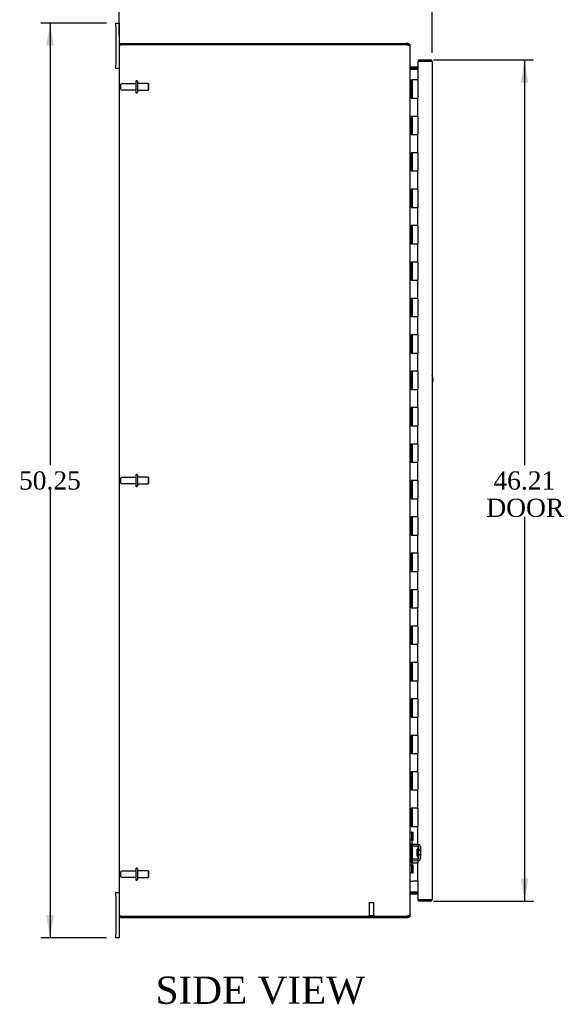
# Model space of a CAD drawing. Header units: inches. Extents: x 9 to 238, y 4 to 159.
# Tile 1 of 10: x 9 to 39, y 46 to 100. Entities that reach past the tile are written whole.
import ezdxf
from ezdxf.enums import TextEntityAlignment as Align

# ---------------------------------------------------------------- set-up
doc = ezdxf.new("R2010")
doc.units = ezdxf.units.IN
doc.header["$MEASUREMENT"] = 0
for name, color, linetype in [('COM40153-1', 7, 'CONTINUOUS'), ('COM42780', 7, 'CONTINUOUS'), ('COM48466', 7, 'CONTINUOUS'), ('COM70236-4', 7, 'CONTINUOUS'), ('COM71782-4', 7, 'CONTINUOUS'), ('DEFAULT', 7, 'CONTINUOUS'), ('FET07710', 7, 'CONTINUOUS'), ('HNG10620-44B', 7, 'CONTINUOUS'), ('HNG10620-44C', 7, 'CONTINUOUS'), ('STD21878', 7, 'CONTINUOUS'), ('STD26094', 7, 'CONTINUOUS')]:
    doc.layers.add(name, color=color, linetype=linetype)
doc.styles.add('SEACAD_TIMES_NEW_ROMAN', font='times.ttf')

# ---------------------------------------------------------------- blocks, each defined once
blk = doc.blocks.new('GDIMGGROUP2')
at = {"layer": 'DEFAULT', "linetype": 'Continuous'}
for points in [[(15.905, 103.327), (14.655, 103.119), (15.905, 102.911)], [(30.615, 103.327), (30.615, 102.911), (31.865, 103.119)]]:
    blk.add_hatch(color=136, dxfattribs=at).paths.add_polyline_path(points)
at = {"layer": 'DEFAULT', "color": 136, "linetype": 'Continuous'}
for p, q in [((14.655, 98.925), (14.655, 103.619)), ((31.865, 97.992), (31.865, 103.619)), ((14.655, 103.119), (21.204, 103.119)), ((25.316, 103.119), (31.865, 103.119))]:
    blk.add_line(p, q, dxfattribs=at)
at = {"layer": 'DEFAULT', "color": 136, "linetype": 'Continuous', "style": 'SEACAD_TIMES_NEW_ROMAN'}
blk.add_text('17.21', height=1, dxfattribs=at).set_placement((21.554, 103.619), align=Align.TOP_LEFT)
blk = doc.blocks.new('GDIMGGROUP3')
at = {"layer": 'DEFAULT', "linetype": 'Continuous'}
for points in [[(10.65, 98.372), (11.067, 98.372), (10.858, 99.622)], [(10.65, 50.622), (10.858, 49.372), (11.067, 50.622)]]:
    blk.add_hatch(color=136, dxfattribs=at).paths.add_polyline_path(points)
at = {"layer": 'DEFAULT', "color": 136, "linetype": 'Continuous'}
for p, q in [((13.968, 99.622), (10.358, 99.622)), ((10.858, 99.622), (10.858, 75.347)), ((10.858, 73.997), (10.858, 49.372)), ((13.968, 49.372), (10.358, 49.372))]:
    blk.add_line(p, q, dxfattribs=at)
at = {"layer": 'DEFAULT', "color": 136, "linetype": 'Continuous', "style": 'SEACAD_TIMES_NEW_ROMAN'}
blk.add_text('50.25', height=1, dxfattribs=at).set_placement((9.152, 74.997), align=Align.TOP_LEFT)
blk = doc.blocks.new('GDIMGGROUP12')
at = {"layer": 'DEFAULT', "linetype": 'Continuous'}
for points in [[(37.14, 96.35), (36.932, 97.6), (36.723, 96.35)], [(37.14, 52.645), (36.723, 52.645), (36.932, 51.395)]]:
    blk.add_hatch(color=136, dxfattribs=at).paths.add_polyline_path(points)
at = {"layer": 'DEFAULT', "color": 136, "linetype": 'Continuous'}
for p, q in [((31.928, 97.6), (37.432, 97.6)), ((36.932, 97.6), (36.932, 75.347)), ((36.932, 72.497), (36.932, 51.395)), ((31.928, 51.395), (37.432, 51.395))]:
    blk.add_line(p, q, dxfattribs=at)
at = {"layer": 'DEFAULT', "color": 136, "linetype": 'Continuous', "style": 'SEACAD_TIMES_NEW_ROMAN'}
for s, p in [('46.21', (35.225, 74.997)), ('DOOR', (34.834, 73.497))]:
    blk.add_text(s, height=1, dxfattribs=at).set_placement(p, align=Align.TOP_LEFT)

msp = doc.modelspace()

# ---------------------------------------------------------------- linework, layer by layer
at = {"layer": 'COM40153-1', "color": 7}
msp.add_arc((31.155, 80.037), 0.75, 341.2031, 18.7969, dxfattribs=at)
at = {"layer": 'COM42780', "color": 7}
for p, q in [((30.655, 55.174), (30.697, 55.174)), ((30.747, 55.174), (30.697, 55.174)), ((30.747, 55.174), (30.815, 55.174)), ((30.747, 54.737), (30.747, 55.174)), ((30.75, 55.174), (30.75, 54.737)), ((30.815, 54.737), (30.815, 55.174)), ((30.697, 54.737), (30.655, 54.737)), ((30.747, 54.737), (30.697, 54.737)), ((30.747, 54.737), (30.815, 54.737)), ((30.75, 54.552), (30.75, 54.737)), ((31.085, 54.404), (30.796, 54.409)), ((31.087, 54.499), (30.797, 54.504)), ((31.037, 53.864), (31.037, 54.254)), ((31.132, 54.254), (31.037, 54.254)), ((31.227, 54.184), (31.037, 54.184)), ((31.227, 54.166), (31.037, 54.166)), ((31.141, 54.487), (31.087, 54.499)), ((31.132, 53.762), (31.132, 54.356)), ((31.227, 53.762), (31.227, 54.356)), ((30.75, 53.381), (30.75, 53.566)), ((30.796, 53.709), (31.085, 53.714)), ((30.797, 53.614), (31.087, 53.619)), ((31.037, 53.953), (31.227, 53.953)), ((31.227, 53.934), (31.037, 53.934)), ((31.037, 53.864), (31.132, 53.864)), ((31.087, 53.619), (31.141, 53.631)), ((30.655, 53.381), (30.697, 53.381)), ((30.697, 53.381), (30.747, 53.381)), ((30.747, 53.381), (30.815, 53.381)), ((30.747, 52.944), (30.747, 53.381)), ((30.749, 53.249), (30.75, 53.249)), ((30.749, 53.14), (30.749, 53.249)), ((30.749, 53.219), (30.75, 53.219)), ((30.749, 53.14), (30.75, 53.14)), ((30.749, 53.109), (30.749, 53.14)), ((30.749, 53.134), (30.75, 53.134)), ((30.749, 53.109), (30.75, 53.109)), ((30.749, 53.076), (30.749, 53.109)), ((30.749, 53.076), (30.75, 53.076)), ((30.75, 53.381), (30.75, 52.944)), ((30.815, 52.944), (30.815, 53.381)), ((30.697, 52.944), (30.655, 52.944)), ((30.747, 52.944), (30.697, 52.944)), ((30.747, 52.944), (30.815, 52.944))]:
    msp.add_line(p, q, dxfattribs=at)
for centre, radius, start, end in [((30.798, 54.552), 0.143, 180, 206.9082), ((30.798, 54.552), 0.143, 206.9082, 269), ((30.798, 54.552), 0.048, 180, 269), ((31.084, 54.356), 0.048, 0, 89), ((31.084, 54.356), 0.143, 0, 66.6665), ((30.798, 53.566), 0.143, 153.0918, 180), ((30.798, 53.566), 0.143, 91, 153.0918), ((30.798, 53.566), 0.048, 91, 180), ((31.084, 53.762), 0.048, 271, 0), ((31.084, 53.762), 0.143, 293.3335, 0)]:
    msp.add_arc(centre, radius, start, end, dxfattribs=at)
at = {"layer": 'COM48466', "color": 7}
for p, q in [((14.655, 98.425), (14.763, 98.425)), ((14.655, 98.425), (14.655, 50.569)), ((30.429, 98.425), (14.763, 98.425)), ((30.655, 50.674), (30.655, 98.32)), ((30.691, 97.097), (30.681, 97.097)), ((30.691, 97.097), (31.07, 97.097)), ((30.681, 51.897), (30.691, 51.897)), ((30.691, 51.897), (31.07, 51.897)), ((14.763, 50.569), (14.655, 50.569)), ((14.763, 50.569), (30.429, 50.569))]:
    msp.add_line(p, q, dxfattribs=at)
for centre, radius, start, end in [((30.429, 98.175), 0.25, 61.8454, 90), ((30.607, 98.316), 0.0479, 4.8578, 50.2027), ((30.798, 97.18), 0.144, 183.4883, 215.1665), ((30.798, 51.814), 0.144, 144.8335, 176.5117), ((30.429, 50.819), 0.25, 270, 298.1546), ((30.501, 50.813), 0.219, 281.9896, 308.4732), ((30.607, 50.678), 0.0479, 309.7973, 355.1422)]:
    msp.add_arc(centre, radius, start, end, dxfattribs=at)
msp.add_open_spline([(30.638, 98.353), (30.637, 98.354), (30.635, 98.356), (30.631, 98.359), (30.627, 98.362), (30.622, 98.365), (30.618, 98.368), (30.613, 98.371), (30.607, 98.374), (30.6, 98.377), (30.589, 98.382), (30.577, 98.386), (30.567, 98.39), (30.557, 98.393), (30.55, 98.395), (30.547, 98.396)], degree=3, knots=[0, 0, 0, 0, 0.058508, 0.117588, 0.177234, 0.23744, 0.298196, 0.359495, 0.421327, 0.483683, 0.609872, 0.738031, 0.824554, 0.911887, 1, 1, 1, 1], dxfattribs=at)
at = {"layer": 'COM70236-4', "color": 7}
for p, q in [((14.727, 98.425), (14.727, 98.497)), ((14.727, 98.497), (30.429, 98.497)), ((30.547, 98.497), (30.429, 98.497)), ((30.547, 98.425), (30.547, 98.497)), ((30.547, 98.425), (30.429, 98.425)), ((30.583, 98.389), (30.577, 98.409)), ((30.583, 98.389), (30.655, 98.389)), ((30.655, 98.32), (30.655, 98.389)), ((30.681, 97.196), (30.663, 97.133)), ((31.07, 97.194), (30.691, 97.194)), ((31.07, 97.122), (30.691, 97.122)), ((30.681, 51.799), (30.663, 51.861)), ((30.691, 51.872), (31.07, 51.872)), ((30.691, 51.8), (31.07, 51.8)), ((14.727, 50.569), (14.727, 50.497)), ((14.727, 50.497), (30.429, 50.497)), ((30.429, 50.569), (30.547, 50.569)), ((30.429, 50.497), (30.547, 50.497)), ((30.547, 50.569), (30.547, 50.497)), ((30.577, 50.586), (30.583, 50.605)), ((30.583, 50.605), (30.655, 50.605)), ((30.655, 50.605), (30.655, 50.674))]:
    msp.add_line(p, q, dxfattribs=at)
for centre, radius, start, end in [((30.547, 98.389), 0.108, 32.6431, 90), ((30.547, 98.389), 0.108, 0, 32.6431), ((30.547, 98.389), 0.036, 32.6431, 90), ((30.691, 97.23), 0.036, 180, 253.7795), ((30.691, 97.23), 0.108, 253.7795, 270), ((30.691, 97.23), 0.036, 253.7795, 270), ((30.691, 51.764), 0.036, 106.2205, 180), ((30.691, 51.764), 0.108, 90, 106.2205), ((30.691, 51.764), 0.036, 90, 106.2205), ((30.547, 50.605), 0.036, 270, 327.3569), ((30.547, 50.605), 0.108, 270, 327.3569), ((30.547, 50.605), 0.108, 327.3569, 0)]:
    msp.add_arc(centre, radius, start, end, dxfattribs=at)
at = {"layer": 'COM71782-4', "color": 7}
for p, q in [((31.757, 97.528), (31.07, 97.528)), ((31.07, 97.528), (31.07, 96.497)), ((31.098, 97.6), (31.098, 97.528)), ((31.098, 97.6), (31.757, 97.6)), ((31.098, 97.528), (31.757, 97.528)), ((31.859, 97.528), (31.757, 97.528)), ((31.757, 97.528), (31.859, 97.528)), ((31.865, 97.492), (31.865, 51.503)), ((31.07, 52.497), (31.07, 51.467)), ((31.07, 51.467), (31.757, 51.467)), ((31.098, 51.395), (31.098, 51.467)), ((31.757, 51.467), (31.098, 51.467)), ((31.757, 51.395), (31.098, 51.395)), ((31.757, 51.467), (31.859, 51.467)), ((31.859, 51.467), (31.757, 51.467))]:
    msp.add_line(p, q, dxfattribs=at)
for centre, start, end in [((31.757, 97.492), 19.4712, 90), ((31.757, 97.492), 0, 19.4712), ((31.757, 51.503), 270, 340.5288), ((31.757, 51.503), 340.5288, 360)]:
    msp.add_arc(centre, 0.108, start, end, dxfattribs=at)
for centre, start_param, end_param in [((31.757, 97.492), 3.141593, 3.48143), ((31.757, 51.503), 2.801756, 3.141593)]:
    msp.add_ellipse(centre, major_axis=(-0.108, 0), ratio=0.997813, start_param=start_param, end_param=end_param, dxfattribs=at)
at = {"layer": 'FET07710', "color": 7}
for p, q in [((14.468, 99.435), (14.468, 99.622)), ((14.468, 99.622), (14.655, 99.622)), ((14.655, 99.622), (14.655, 99.435)), ((14.468, 99.435), (14.468, 97.31)), ((14.655, 99.435), (14.655, 98.425)), ((14.468, 97.122), (14.468, 97.31)), ((14.655, 97.122), (14.468, 97.122)), ((14.468, 51.685), (14.468, 51.872)), ((14.468, 51.872), (14.655, 51.872)), ((14.468, 51.685), (14.468, 49.56)), ((14.655, 50.569), (14.655, 49.56)), ((14.468, 49.372), (14.468, 49.56)), ((14.655, 49.372), (14.468, 49.372)), ((14.655, 49.56), (14.655, 49.372))]:
    msp.add_line(p, q, dxfattribs=at)
at = {"layer": 'HNG10620-44B', "color": 7}
for p, q in [((30.655, 96.497), (30.681, 96.497)), ((30.681, 96.497), (30.699, 96.497)), ((30.699, 96.497), (30.741, 96.497)), ((30.699, 96.497), (30.699, 95.497)), ((30.741, 96.497), (30.741, 95.497)), ((30.699, 95.497), (30.808, 95.497)), ((30.808, 95.497), (31.07, 95.497)), ((31.07, 94.497), (31.07, 95.497)), ((30.808, 94.497), (30.699, 94.497)), ((30.699, 94.497), (30.699, 93.497)), ((30.741, 94.497), (30.741, 93.497)), ((31.07, 94.497), (30.808, 94.497)), ((30.699, 93.497), (30.808, 93.497)), ((30.808, 93.497), (31.07, 93.497)), ((31.07, 92.497), (31.07, 93.497)), ((30.808, 92.497), (30.699, 92.497)), ((30.699, 92.497), (30.699, 91.497)), ((30.741, 92.497), (30.741, 91.497)), ((31.07, 92.497), (30.808, 92.497)), ((30.699, 91.497), (30.808, 91.497)), ((30.808, 91.497), (31.07, 91.497)), ((31.07, 90.497), (31.07, 91.497)), ((30.808, 90.497), (30.699, 90.497)), ((30.699, 90.497), (30.699, 89.497)), ((30.741, 90.497), (30.741, 89.497)), ((31.07, 90.497), (30.808, 90.497)), ((30.699, 89.497), (30.808, 89.497)), ((30.808, 89.497), (31.07, 89.497)), ((31.07, 88.497), (31.07, 89.497)), ((30.808, 88.497), (30.699, 88.497)), ((30.699, 88.497), (30.699, 87.497)), ((30.741, 88.497), (30.741, 87.497)), ((31.07, 88.497), (30.808, 88.497)), ((30.699, 87.497), (30.808, 87.497)), ((30.808, 87.497), (31.07, 87.497)), ((31.07, 86.497), (31.07, 87.497)), ((30.808, 86.497), (30.699, 86.497)), ((30.699, 86.497), (30.699, 85.497)), ((30.741, 86.497), (30.741, 85.497)), ((31.07, 86.497), (30.808, 86.497)), ((30.699, 85.497), (30.808, 85.497)), ((30.808, 85.497), (31.07, 85.497)), ((31.07, 84.497), (31.07, 85.497)), ((30.808, 84.497), (30.699, 84.497)), ((30.699, 84.497), (30.699, 83.497)), ((30.741, 84.497), (30.741, 83.497)), ((31.07, 84.497), (30.808, 84.497)), ((30.699, 83.497), (30.808, 83.497)), ((30.808, 83.497), (31.07, 83.497)), ((31.07, 82.497), (31.07, 83.497)), ((30.808, 82.497), (30.699, 82.497)), ((30.699, 82.497), (30.699, 81.497)), ((30.741, 82.497), (30.741, 81.497)), ((31.07, 82.497), (30.808, 82.497)), ((30.699, 81.497), (30.808, 81.497)), ((30.808, 81.497), (31.07, 81.497)), ((31.07, 80.497), (31.07, 81.497)), ((30.808, 80.497), (30.699, 80.497)), ((30.699, 80.497), (30.699, 79.497)), ((30.741, 80.497), (30.741, 79.497)), ((31.07, 80.497), (30.808, 80.497)), ((30.699, 79.497), (30.808, 79.497)), ((30.808, 79.497), (31.07, 79.497)), ((31.07, 78.497), (31.07, 79.497)), ((30.808, 78.497), (30.699, 78.497)), ((30.699, 78.497), (30.699, 77.497)), ((30.741, 78.497), (30.741, 77.497)), ((31.07, 78.497), (30.808, 78.497)), ((30.699, 77.497), (30.808, 77.497)), ((30.808, 77.497), (31.07, 77.497)), ((31.07, 76.497), (31.07, 77.497)), ((30.808, 76.497), (30.699, 76.497)), ((30.699, 76.497), (30.699, 75.497)), ((30.741, 76.497), (30.741, 75.497)), ((31.07, 76.497), (30.808, 76.497)), ((30.699, 75.497), (30.808, 75.497)), ((30.808, 75.497), (31.07, 75.497)), ((31.07, 74.497), (31.07, 75.497)), ((30.808, 74.497), (30.699, 74.497)), ((30.699, 74.497), (30.699, 73.497)), ((30.741, 74.497), (30.741, 73.497)), ((31.07, 74.497), (30.808, 74.497)), ((30.699, 73.497), (30.808, 73.497)), ((30.808, 73.497), (31.07, 73.497)), ((31.07, 72.497), (31.07, 73.497)), ((30.808, 72.497), (30.699, 72.497)), ((30.699, 72.497), (30.699, 71.497)), ((30.741, 72.497), (30.741, 71.497)), ((31.07, 72.497), (30.808, 72.497)), ((30.699, 71.497), (30.808, 71.497)), ((30.808, 71.497), (31.07, 71.497)), ((31.07, 70.497), (31.07, 71.497)), ((30.808, 70.497), (30.699, 70.497)), ((30.699, 70.497), (30.699, 69.497)), ((30.741, 70.497), (30.741, 69.497)), ((31.07, 70.497), (30.808, 70.497)), ((30.699, 69.497), (30.808, 69.497)), ((30.808, 69.497), (31.07, 69.497)), ((31.07, 68.497), (31.07, 69.497)), ((30.808, 68.497), (30.699, 68.497)), ((30.699, 68.497), (30.699, 67.497)), ((30.741, 68.497), (30.741, 67.497)), ((31.07, 68.497), (30.808, 68.497)), ((30.699, 67.497), (30.808, 67.497)), ((30.808, 67.497), (31.07, 67.497)), ((31.07, 66.497), (31.07, 67.497)), ((30.808, 66.497), (30.699, 66.497)), ((30.699, 66.497), (30.699, 65.497)), ((30.741, 66.497), (30.741, 65.497)), ((31.07, 66.497), (30.808, 66.497)), ((30.699, 65.497), (30.808, 65.497)), ((30.808, 65.497), (31.07, 65.497)), ((31.07, 64.497), (31.07, 65.497)), ((30.808, 64.497), (30.699, 64.497)), ((30.699, 64.497), (30.699, 63.497)), ((30.741, 64.497), (30.741, 63.497)), ((31.07, 64.497), (30.808, 64.497)), ((30.699, 63.497), (30.808, 63.497)), ((30.808, 63.497), (31.07, 63.497)), ((31.07, 62.497), (31.07, 63.497)), ((30.808, 62.497), (30.699, 62.497)), ((30.699, 62.497), (30.699, 61.497)), ((30.741, 62.497), (30.741, 61.497)), ((31.07, 62.497), (30.808, 62.497)), ((30.699, 61.497), (30.808, 61.497)), ((30.808, 61.497), (31.07, 61.497)), ((31.07, 60.497), (31.07, 61.497)), ((30.808, 60.497), (30.699, 60.497)), ((30.699, 60.497), (30.699, 59.497)), ((30.741, 60.497), (30.741, 59.497)), ((31.07, 60.497), (30.808, 60.497)), ((30.699, 59.497), (30.808, 59.497)), ((30.808, 59.497), (31.07, 59.497)), ((31.07, 58.497), (31.07, 59.497)), ((30.808, 58.497), (30.699, 58.497)), ((30.699, 58.497), (30.699, 57.497)), ((30.741, 58.497), (30.741, 57.497)), ((31.07, 58.497), (30.808, 58.497)), ((30.699, 57.497), (30.808, 57.497)), ((30.808, 57.497), (31.07, 57.497)), ((31.07, 56.497), (31.07, 57.497)), ((30.808, 56.497), (30.699, 56.497)), ((30.699, 56.497), (30.699, 55.497)), ((30.741, 56.497), (30.741, 55.497)), ((31.07, 56.497), (30.808, 56.497)), ((30.699, 55.497), (30.808, 55.497)), ((30.808, 55.497), (31.07, 55.497)), ((31.07, 54.497), (31.07, 55.497)), ((30.808, 54.497), (30.699, 54.497)), ((30.699, 54.497), (30.699, 53.497)), ((30.741, 54.497), (30.741, 53.497)), ((31.07, 54.497), (30.808, 54.497)), ((30.699, 53.497), (30.808, 53.497)), ((30.808, 53.497), (31.07, 53.497)), ((31.07, 52.497), (31.07, 53.497)), ((30.655, 52.497), (30.681, 52.497)), ((30.681, 52.497), (30.808, 52.497)), ((31.07, 52.497), (30.808, 52.497))]:
    msp.add_line(p, q, dxfattribs=at)
at = {"layer": 'HNG10620-44C', "color": 7}
for p, q in [((31.07, 96.497), (30.763, 96.497)), ((30.763, 96.497), (30.763, 95.497)), ((31.07, 96.497), (31.07, 95.497)), ((30.808, 95.497), (31.07, 95.497)), ((31.07, 94.497), (31.07, 95.497)), ((30.763, 94.497), (30.763, 93.497)), ((31.07, 94.497), (30.808, 94.497)), ((31.07, 94.497), (31.07, 93.497)), ((30.808, 93.497), (31.07, 93.497)), ((31.07, 92.497), (31.07, 93.497)), ((30.763, 92.497), (30.763, 91.497)), ((31.07, 92.497), (30.808, 92.497)), ((31.07, 92.497), (31.07, 91.497)), ((30.808, 91.497), (31.07, 91.497)), ((31.07, 90.497), (31.07, 91.497)), ((30.763, 90.497), (30.763, 89.497)), ((31.07, 90.497), (30.808, 90.497)), ((31.07, 90.497), (31.07, 89.497)), ((30.808, 89.497), (31.07, 89.497)), ((31.07, 88.497), (31.07, 89.497)), ((30.763, 88.497), (30.763, 87.497)), ((31.07, 88.497), (30.808, 88.497)), ((31.07, 88.497), (31.07, 87.497)), ((30.808, 87.497), (31.07, 87.497)), ((31.07, 86.497), (31.07, 87.497)), ((30.763, 86.497), (30.763, 85.497)), ((31.07, 86.497), (30.808, 86.497)), ((31.07, 86.497), (31.07, 85.497)), ((30.808, 85.497), (31.07, 85.497)), ((31.07, 84.497), (31.07, 85.497)), ((30.763, 84.497), (30.763, 83.497)), ((31.07, 84.497), (30.808, 84.497)), ((31.07, 84.497), (31.07, 83.497)), ((30.808, 83.497), (31.07, 83.497)), ((31.07, 82.497), (31.07, 83.497)), ((30.763, 82.497), (30.763, 81.497)), ((31.07, 82.497), (30.808, 82.497)), ((31.07, 82.497), (31.07, 81.497)), ((30.808, 81.497), (31.07, 81.497)), ((31.07, 80.497), (31.07, 81.497)), ((30.763, 80.497), (30.763, 79.497)), ((31.07, 80.497), (30.808, 80.497)), ((31.07, 80.497), (31.07, 79.497)), ((30.808, 79.497), (31.07, 79.497)), ((31.07, 78.497), (31.07, 79.497)), ((30.763, 78.497), (30.763, 77.497)), ((31.07, 78.497), (30.808, 78.497)), ((31.07, 78.497), (31.07, 77.497)), ((30.808, 77.497), (31.07, 77.497)), ((31.07, 76.497), (31.07, 77.497)), ((30.763, 76.497), (30.763, 75.497)), ((31.07, 76.497), (30.808, 76.497)), ((31.07, 76.497), (31.07, 75.497)), ((30.808, 75.497), (31.07, 75.497)), ((31.07, 74.497), (31.07, 75.497)), ((30.763, 74.497), (30.763, 73.497)), ((31.07, 74.497), (30.808, 74.497)), ((31.07, 74.497), (31.07, 73.497)), ((30.808, 73.497), (31.07, 73.497)), ((31.07, 72.497), (31.07, 73.497)), ((30.763, 72.497), (30.763, 71.497)), ((31.07, 72.497), (30.808, 72.497)), ((31.07, 72.497), (31.07, 71.497)), ((30.808, 71.497), (31.07, 71.497)), ((31.07, 70.497), (31.07, 71.497)), ((30.763, 70.497), (30.763, 69.497)), ((31.07, 70.497), (30.808, 70.497)), ((31.07, 70.497), (31.07, 69.497)), ((30.808, 69.497), (31.07, 69.497)), ((31.07, 68.497), (31.07, 69.497)), ((30.763, 68.497), (30.763, 67.497)), ((31.07, 68.497), (30.808, 68.497)), ((31.07, 68.497), (31.07, 67.497)), ((30.808, 67.497), (31.07, 67.497)), ((31.07, 66.497), (31.07, 67.497)), ((30.763, 66.497), (30.763, 65.497)), ((31.07, 66.497), (30.808, 66.497)), ((31.07, 66.497), (31.07, 65.497)), ((30.808, 65.497), (31.07, 65.497)), ((31.07, 64.497), (31.07, 65.497)), ((30.763, 64.497), (30.763, 63.497)), ((31.07, 64.497), (30.808, 64.497)), ((31.07, 64.497), (31.07, 63.497)), ((30.808, 63.497), (31.07, 63.497)), ((31.07, 62.497), (31.07, 63.497)), ((30.763, 62.497), (30.763, 61.497)), ((31.07, 62.497), (30.808, 62.497)), ((31.07, 62.497), (31.07, 61.497)), ((30.808, 61.497), (31.07, 61.497)), ((31.07, 60.497), (31.07, 61.497)), ((30.763, 60.497), (30.763, 59.497)), ((31.07, 60.497), (30.808, 60.497)), ((31.07, 60.497), (31.07, 59.497)), ((30.808, 59.497), (31.07, 59.497)), ((31.07, 58.497), (31.07, 59.497)), ((30.763, 58.497), (30.763, 57.497)), ((31.07, 58.497), (30.808, 58.497)), ((31.07, 58.497), (31.07, 57.497)), ((30.808, 57.497), (31.07, 57.497)), ((31.07, 56.497), (31.07, 57.497)), ((30.763, 56.497), (30.763, 55.497)), ((31.07, 56.497), (30.808, 56.497)), ((31.07, 56.497), (31.07, 55.497)), ((30.808, 55.497), (31.07, 55.497)), ((31.07, 54.497), (31.07, 55.497)), ((30.763, 54.497), (30.763, 53.497)), ((31.07, 54.497), (30.808, 54.497)), ((31.07, 54.497), (31.07, 53.497)), ((30.808, 53.497), (31.07, 53.497)), ((31.07, 52.497), (31.07, 53.497))]:
    msp.add_line(p, q, dxfattribs=at)
at = {"layer": 'STD21878', "color": 7}
for p, q in [((28.398, 51.319), (28.648, 51.319)), ((28.398, 51.319), (28.398, 50.6)), ((28.648, 50.6), (28.648, 51.319)), ((28.383, 50.6), (28.664, 50.6)), ((28.383, 50.6), (28.383, 50.569)), ((28.383, 50.569), (28.664, 50.569)), ((28.664, 50.569), (28.664, 50.6))]:
    msp.add_line(p, q, dxfattribs=at)
at = {"layer": 'STD26094', "color": 7}
for p, q in [((15.564, 96.287), (14.787, 96.287)), ((15.564, 96.417), (15.564, 95.827)), ((15.634, 96.447), (15.594, 96.447)), ((15.664, 96.417), (15.664, 95.827)), ((16.252, 96.31), (15.664, 96.31)), ((16.252, 96.31), (16.252, 95.935)), ((16.289, 96.272), (16.252, 96.31)), ((16.289, 95.972), (16.289, 96.272)), ((14.727, 96.227), (14.727, 96.017)), ((14.787, 95.957), (15.564, 95.957)), ((15.594, 95.797), (15.634, 95.797)), ((15.664, 95.935), (16.252, 95.935)), ((16.252, 95.935), (16.289, 95.972)), ((15.564, 74.662), (14.787, 74.662)), ((15.564, 74.792), (15.564, 74.202)), ((15.634, 74.822), (15.594, 74.822)), ((15.664, 74.792), (15.664, 74.202)), ((16.252, 74.685), (15.664, 74.685)), ((16.252, 74.685), (16.252, 74.31)), ((16.289, 74.647), (16.252, 74.685)), ((16.289, 74.347), (16.289, 74.647)), ((14.727, 74.602), (14.727, 74.392)), ((14.787, 74.332), (15.564, 74.332)), ((15.594, 74.172), (15.634, 74.172)), ((15.664, 74.31), (16.252, 74.31)), ((16.252, 74.31), (16.289, 74.347)), ((15.564, 53.037), (14.787, 53.037)), ((15.564, 53.167), (15.564, 52.577)), ((15.634, 53.197), (15.594, 53.197)), ((15.664, 53.167), (15.664, 52.577)), ((16.252, 53.06), (15.664, 53.06)), ((16.252, 53.06), (16.252, 52.685)), ((16.289, 53.022), (16.252, 53.06)), ((16.289, 52.722), (16.289, 53.022)), ((14.727, 52.977), (14.727, 52.767)), ((14.787, 52.707), (15.564, 52.707)), ((15.594, 52.547), (15.634, 52.547)), ((15.664, 52.685), (16.252, 52.685)), ((16.252, 52.685), (16.289, 52.722))]:
    msp.add_line(p, q, dxfattribs=at)
for centre, radius, start, end in [((14.787, 96.227), 0.06, 90, 180), ((15.594, 96.417), 0.03, 90, 180), ((15.634, 96.417), 0.03, 0, 90), ((14.787, 96.017), 0.06, 180, 270), ((15.594, 95.827), 0.03, 180, 270), ((15.634, 95.827), 0.03, 270, 0), ((14.787, 74.602), 0.06, 90, 180), ((15.594, 74.792), 0.03, 90, 180), ((15.634, 74.792), 0.03, 0, 90), ((14.787, 74.392), 0.06, 180, 270), ((15.594, 74.202), 0.03, 180, 270), ((15.634, 74.202), 0.03, 270, 0), ((14.787, 52.977), 0.06, 90, 180), ((15.594, 53.167), 0.03, 90, 180), ((15.634, 53.167), 0.03, 0, 90), ((14.787, 52.767), 0.06, 180, 270), ((15.594, 52.577), 0.03, 180, 270), ((15.634, 52.577), 0.03, 270, 0)]:
    msp.add_arc(centre, radius, start, end, dxfattribs=at)

# ---------------------------------------------------------------- block references
at = {"layer": 'DEFAULT', "color": 7}
for name in ['GDIMGGROUP2', 'GDIMGGROUP3', 'GDIMGGROUP12']:
    msp.add_blockref(name, (0, 0), dxfattribs=at)

# ---------------------------------------------------------------- texts
at = {"layer": 'DEFAULT', "color": 7, "style": 'SEACAD_TIMES_NEW_ROMAN'}
msp.add_text('SIDE VIEW', height=1.5, dxfattribs=at).set_placement((16.659, 47.251), align=Align.TOP_LEFT)

doc.saveas('drawing.dxf')
